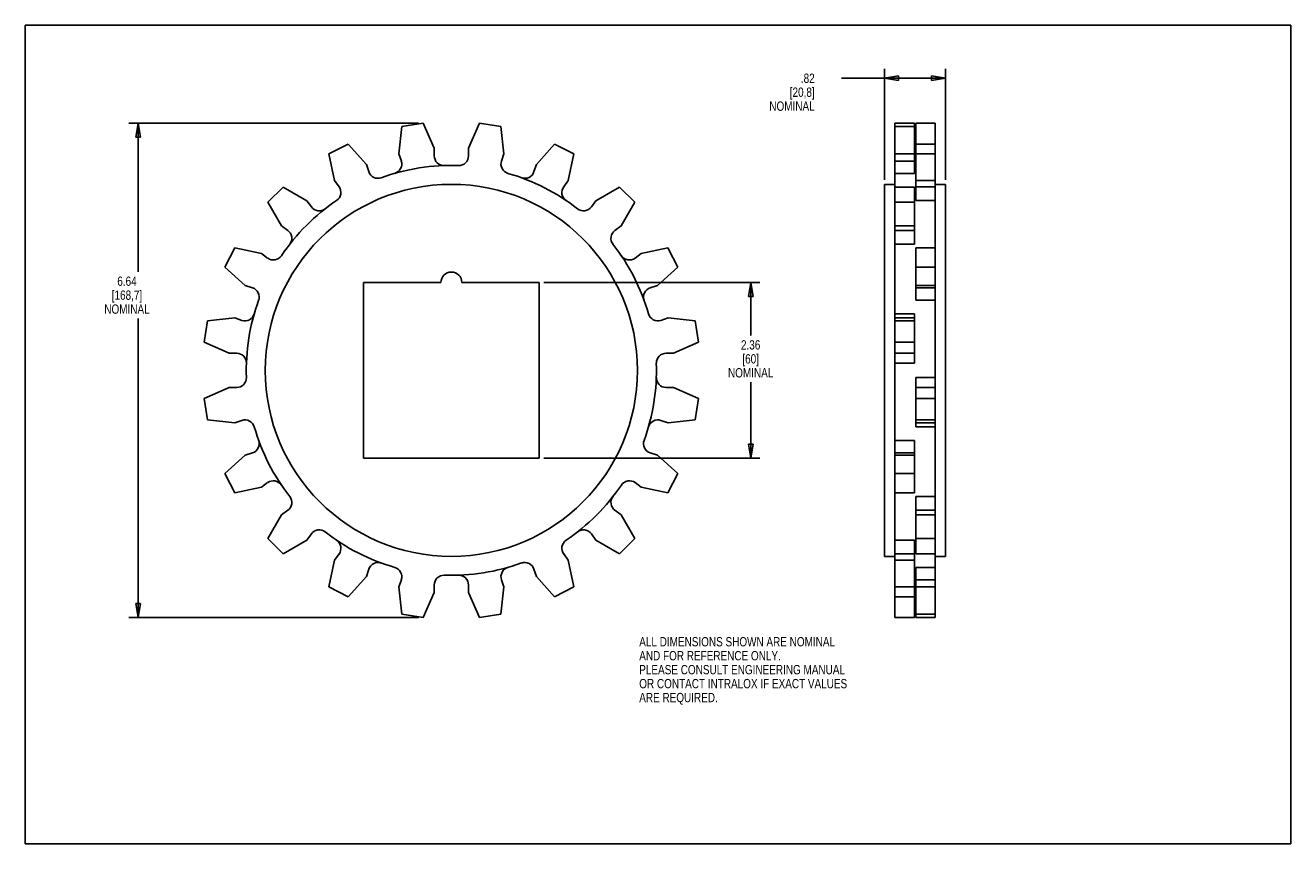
# Model space of a CAD drawing. Header units: inches. Extents: x 0 to 17, y 0 to 11.
import ezdxf

# ---------------------------------------------------------------- set-up
doc = ezdxf.new("R2010")
doc.units = ezdxf.units.IN
doc.header["$LTSCALE"] = 0.935
doc.header["$MEASUREMENT"] = 0
doc.layers.get('0').update_dxf_attribs({"linetype": 'CONTINUOUS'})
doc.layers.add('ALL_FEATURES', color=7, linetype='CONTINUOUS')
doc.styles.get("Standard").update_dxf_attribs({"font": 'txt', "width": 0.8})
doc.dimstyles.new('DIMSTYLE_1', dxfattribs={"dimtxt": 0.125, "dimasz": 0.1875, "dimexe": 0.18, "dimexo": 0.0625, "dimgap": 0.09, "dimtad": 0, "dimtih": 1, "dimtoh": 1, "dimzin": 4, "dimdsep": 46, "dimtxsty": 'STANDARD', "dimblk": 'CLOSED', "dimblk1": 'CLOSED', "dimblk2": 'CLOSED', "dimcen": 0.09, "dimadec": 0, "dimazin": 0, "dimtp": 0.01, "dimtm": 0.01, "dimtfac": 1, "dimtofl": 0, "dimtmove": 0, "dimatfit": 3, "dimldrblk": 'CLOSED', "dimfxl": 1, "dimtolj": 1, "dimtzin": 4, "dimarcsym": 0})

# ---------------------------------------------------------------- blocks, each defined once
blk = doc.blocks.new('_CLOSED')
at = {"color": 0, "linetype": 'BYBLOCK'}
for p, q in [((0, 0), (-1, 0.167)), ((-1, 0.167), (-1, -0.167)), ((-1, -0.167), (0, 0)), ((-1, 0), (0, 0))]:
    blk.add_line(p, q, dxfattribs=at)
blk = doc.blocks.new('*D0')
at = {"color": 3, "linetype": 'CONTINUOUS'}
for p, q in [((6.968, 7.543), (9.87, 7.543)), ((9.745, 7.543), (9.745, 6.83)), ((9.745, 5.181), (9.745, 6.205)), ((6.968, 5.181), (9.87, 5.181))]:
    blk.add_line(p, q, dxfattribs=at)
at = {"color": 3, "linetype": 'CONTINUOUS', "xscale": 0.1875, "yscale": 0.1875, "zscale": 0.1875}
for p, rotation in [((9.745, 7.543), 90), ((9.745, 5.181), 270)]:
    blk.add_blockref('_CLOSED', p, dxfattribs=dict(at, rotation=rotation))
at = {"color": 3, "linetype": 'CONTINUOUS', "insert": (9.745, 6.767), "char_height": 0.125, "width": 0.7, "attachment_point": 2, "line_spacing_factor": 0.9}
blk.add_mtext('2.36\\P[60]\\PNOMINAL', dxfattribs=at)
blk = doc.blocks.new('*D1')
at = {"color": 3, "linetype": 'CONTINUOUS'}
for p, q in [((11.544, 8.924), (11.544, 10.414)), ((12.364, 8.924), (12.364, 10.414)), ((11.954, 10.289), (10.967, 10.289)), ((11.544, 10.289), (11.954, 10.289)), ((12.364, 10.289), (11.954, 10.289))]:
    blk.add_line(p, q, dxfattribs=at)
at = {"color": 3, "linetype": 'CONTINUOUS', "xscale": 0.1875, "yscale": 0.1875, "zscale": 0.1875, "rotation": 180}
blk.add_blockref('_CLOSED', (11.544, 10.289), dxfattribs=at)
at = {"color": 3, "linetype": 'CONTINUOUS', "xscale": 0.1875, "yscale": 0.1875, "zscale": 0.1875}
blk.add_blockref('_CLOSED', (12.364, 10.289), dxfattribs=at)
at = {"color": 3, "linetype": 'CONTINUOUS', "insert": (10.605, 10.351), "char_height": 0.125, "width": 0.7, "attachment_point": 3, "line_spacing_factor": 0.9}
blk.add_mtext('.82\\P[20,8]\\PNOMINAL', dxfattribs=at)
blk = doc.blocks.new('*D2')
at = {"color": 3, "linetype": 'CONTINUOUS'}
for p, q in [((5.282, 9.683), (1.391, 9.683)), ((1.516, 9.683), (1.516, 7.686)), ((1.516, 3.04), (1.516, 7.061)), ((5.282, 3.04), (1.391, 3.04))]:
    blk.add_line(p, q, dxfattribs=at)
at = {"color": 3, "linetype": 'CONTINUOUS', "xscale": 0.1875, "yscale": 0.1875, "zscale": 0.1875}
for p, rotation in [((1.516, 9.683), 90), ((1.516, 3.04), 270)]:
    blk.add_blockref('_CLOSED', p, dxfattribs=dict(at, rotation=rotation))
at = {"color": 3, "linetype": 'CONTINUOUS', "insert": (1.366, 7.623), "char_height": 0.125, "width": 0.7, "attachment_point": 2, "line_spacing_factor": 0.9}
blk.add_mtext('6.64\\P[168,7]\\PNOMINAL', dxfattribs=at)

msp = doc.modelspace()

# ---------------------------------------------------------------- linework, layer by layer
at = {"color": 7, "linetype": 'CONTINUOUS'}
for p, q in [((0, 0), (0, 11)), ((0, 11), (17, 11)), ((17, 0), (17, 11)), ((5.059, 9.638), (5.02, 9.273)), ((5.345, 9.683), (5.059, 9.638)), ((5.494, 9.348), (5.345, 9.683)), ((11.964, 8.646), (11.964, 9.683)), ((12.224, 9.683), (11.964, 9.683)), ((12.224, 3.04), (12.224, 9.683)), ((4.079, 9.272), (4.337, 9.404)), ((4.337, 9.404), (4.583, 9.131)), ((7.111, 9.404), (6.866, 9.131)), ((7.37, 9.272), (7.111, 9.404)), ((12.224, 9.404), (11.964, 9.404)), ((4.155, 8.913), (4.079, 9.272)), ((5.02, 9.273), (5.052, 9.175)), ((5.494, 9.245), (5.494, 9.348)), ((7.293, 8.913), (7.37, 9.272)), ((12.224, 9.272), (11.964, 9.272)), ((4.583, 9.131), (4.614, 9.033)), ((6.866, 9.131), (6.834, 9.033)), ((11.684, 3.04), (11.684, 9.01)), ((11.684, 9.01), (11.944, 9.01)), ((11.944, 9.175), (11.944, 9.01)), ((11.964, 9.117), (11.944, 9.117)), ((4.215, 8.83), (4.155, 8.913)), ((7.233, 8.83), (7.293, 8.913)), ((11.544, 3.862), (11.544, 8.862)), ((11.684, 8.862), (11.544, 8.862)), ((11.964, 8.913), (12.224, 8.913)), ((12.364, 8.862), (12.224, 8.862)), ((12.364, 3.862), (12.364, 8.862)), ((3.465, 8.826), (3.26, 8.621)), ((3.783, 8.642), (3.465, 8.826)), ((7.666, 8.642), (7.983, 8.826)), ((7.983, 8.826), (8.188, 8.621)), ((11.684, 8.826), (11.944, 8.826)), ((11.944, 8.826), (11.944, 8.058)), ((12.224, 8.83), (11.964, 8.83)), ((3.26, 8.621), (3.443, 8.303)), ((3.843, 8.559), (3.783, 8.642)), ((7.605, 8.559), (7.666, 8.642)), ((8.188, 8.621), (8.005, 8.303)), ((11.684, 8.621), (11.944, 8.621)), ((12.224, 8.646), (11.964, 8.646)), ((3.443, 8.303), (3.526, 8.243)), ((8.005, 8.303), (7.922, 8.243)), ((11.944, 8.303), (11.684, 8.303)), ((11.684, 8.243), (11.944, 8.243)), ((2.682, 7.749), (2.814, 8.007)), ((2.814, 8.007), (3.173, 7.931)), ((8.634, 8.007), (8.275, 7.931)), ((8.766, 7.749), (8.634, 8.007)), ((11.684, 8.058), (11.944, 8.058)), ((11.964, 7.304), (11.964, 8.007)), ((12.224, 8.007), (11.964, 8.007)), ((3.173, 7.931), (3.256, 7.871)), ((8.275, 7.931), (8.192, 7.871)), ((2.955, 7.503), (2.682, 7.749)), ((8.493, 7.503), (8.766, 7.749)), ((12.224, 7.749), (11.964, 7.749)), ((3.053, 7.472), (2.955, 7.503)), ((8.396, 7.472), (8.493, 7.503)), ((11.964, 7.503), (12.224, 7.503)), ((12.224, 7.472), (11.964, 7.472)), ((12.224, 7.304), (11.964, 7.304)), ((2.448, 7.027), (2.403, 6.741)), ((2.813, 7.066), (2.448, 7.027)), ((2.911, 7.034), (2.813, 7.066)), ((8.538, 7.034), (8.635, 7.066)), ((8.635, 7.066), (9, 7.027)), ((9, 7.027), (9.046, 6.741)), ((11.684, 7.122), (11.944, 7.122)), ((11.944, 7.066), (11.684, 7.066)), ((11.684, 7.027), (11.944, 7.027)), ((11.944, 7.122), (11.944, 6.457)), ((2.403, 6.741), (2.738, 6.592)), ((9.046, 6.741), (8.71, 6.592)), ((11.684, 6.741), (11.944, 6.741)), ((2.738, 6.592), (2.841, 6.592)), ((8.71, 6.592), (8.608, 6.592)), ((11.944, 6.592), (11.684, 6.592)), ((11.684, 6.457), (11.944, 6.457)), ((2.403, 5.982), (2.738, 6.132)), ((2.738, 6.132), (2.841, 6.132)), ((8.71, 6.132), (8.608, 6.132)), ((9.046, 5.982), (8.71, 6.132)), ((11.964, 5.602), (11.964, 6.266)), ((12.224, 6.266), (11.964, 6.266)), ((11.964, 6.132), (12.224, 6.132)), ((2.448, 5.696), (2.403, 5.982)), ((9, 5.696), (9.046, 5.982)), ((12.224, 5.982), (11.964, 5.982)), ((2.813, 5.658), (2.448, 5.696)), ((2.911, 5.689), (2.813, 5.658)), ((8.538, 5.689), (8.635, 5.658)), ((8.635, 5.658), (9, 5.696)), ((12.224, 5.696), (11.964, 5.696)), ((11.964, 5.658), (12.224, 5.658)), ((12.224, 5.602), (11.964, 5.602)), ((11.684, 5.42), (11.944, 5.42)), ((11.944, 5.42), (11.944, 4.716)), ((2.955, 5.22), (2.682, 4.975)), ((3.053, 5.252), (2.955, 5.22)), ((8.396, 5.252), (8.493, 5.22)), ((8.493, 5.22), (8.766, 4.975)), ((11.684, 5.252), (11.944, 5.252)), ((11.944, 5.22), (11.684, 5.22)), ((2.682, 4.975), (2.814, 4.716)), ((8.766, 4.975), (8.634, 4.716)), ((11.684, 4.975), (11.944, 4.975)), ((2.814, 4.716), (3.173, 4.793)), ((3.173, 4.793), (3.256, 4.853)), ((8.275, 4.793), (8.192, 4.853)), ((8.634, 4.716), (8.275, 4.793)), ((11.684, 4.716), (11.944, 4.716)), ((12.224, 4.666), (11.964, 4.666)), ((11.964, 3.897), (11.964, 4.666)), ((3.26, 4.103), (3.443, 4.42)), ((3.443, 4.42), (3.526, 4.481)), ((8.005, 4.42), (7.922, 4.481)), ((8.188, 4.103), (8.005, 4.42)), ((12.224, 4.481), (11.964, 4.481)), ((11.964, 4.42), (12.224, 4.42)), ((3.465, 3.897), (3.26, 4.103)), ((3.783, 4.081), (3.465, 3.897)), ((3.843, 4.164), (3.783, 4.081)), ((7.605, 4.164), (7.666, 4.081)), ((7.666, 4.081), (7.983, 3.897)), ((7.983, 3.897), (8.188, 4.103)), ((12.224, 4.103), (11.964, 4.103)), ((11.684, 4.078), (11.944, 4.078)), ((11.944, 4.078), (11.944, 3.04)), ((4.155, 3.811), (4.079, 3.452)), ((4.215, 3.894), (4.155, 3.811)), ((7.233, 3.894), (7.293, 3.811)), ((7.293, 3.811), (7.37, 3.452)), ((11.684, 3.862), (11.544, 3.862)), ((11.684, 3.894), (11.944, 3.894)), ((11.944, 3.811), (11.684, 3.811)), ((12.224, 3.897), (11.964, 3.897)), ((12.364, 3.862), (12.224, 3.862)), ((4.337, 3.32), (4.583, 3.593)), ((4.583, 3.593), (4.614, 3.69)), ((6.866, 3.593), (6.834, 3.69)), ((7.111, 3.32), (6.866, 3.593)), ((12.224, 3.713), (11.964, 3.713)), ((11.964, 3.04), (11.964, 3.713)), ((4.079, 3.452), (4.337, 3.32)), ((5.02, 3.451), (5.052, 3.548)), ((5.059, 3.086), (5.02, 3.451)), ((5.494, 3.478), (5.494, 3.375)), ((5.954, 3.478), (5.954, 3.375)), ((6.39, 3.086), (6.428, 3.451)), ((6.428, 3.451), (6.397, 3.548)), ((7.37, 3.452), (7.111, 3.32)), ((11.684, 3.452), (11.944, 3.452)), ((12.224, 3.548), (11.964, 3.548)), ((11.964, 3.451), (12.224, 3.451)), ((5.494, 3.375), (5.345, 3.04)), ((5.954, 3.375), (6.103, 3.04)), ((11.684, 3.32), (11.944, 3.32)), ((5.345, 3.04), (5.059, 3.086)), ((6.103, 3.04), (6.39, 3.086)), ((12.224, 3.086), (11.964, 3.086)), ((11.684, 3.04), (11.944, 3.04)), ((12.224, 3.04), (11.964, 3.04)), ((0, 0), (17, 0))]:
    msp.add_line(p, q, dxfattribs=at)
msp.add_circle((5.724, 6.362), 2.5, dxfattribs=at)
for centre, radius, start, end in [((5.624, 9.245), 0.13, 180, 271.9861), ((4.738, 9.073), 0.13, 198, 289.9861), ((5.724, 6.362), 2.755, 88.0139, 109.9861), ((4.928, 9.135), 0.13, 286.0139, 18), ((5.724, 6.362), 2.755, 52.0139, 73.9861), ((6.71, 9.073), 0.13, 250.0139, 342), ((4.11, 8.753), 0.13, 304.0139, 36), ((7.338, 8.753), 0.13, 144, 235.9861), ((5.724, 6.362), 2.755, 124.0139, 145.9861), ((3.948, 8.636), 0.13, 216, 307.9861), ((7.5, 8.636), 0.13, 232.0139, 324), ((3.45, 8.138), 0.13, 322.0139, 54), ((7.998, 8.138), 0.13, 126, 217.9861), ((5.724, 6.362), 2.755, 16.0139, 37.9861), ((3.333, 7.976), 0.13, 234, 325.9861), ((8.116, 7.976), 0.13, 214.0139, 306), ((3.013, 7.348), 0.13, 340.0139, 72), ((8.436, 7.348), 0.13, 108, 199.9861), ((5.724, 6.362), 2.755, 160.0139, 181.9861), ((2.951, 7.158), 0.13, 252, 343.9861), ((8.498, 7.158), 0.13, 196.0139, 288), ((2.841, 6.462), 0.13, 358.0139, 90), ((8.608, 6.462), 0.13, 90, 181.9861), ((5.724, 6.362), 2.755, 340.0139, 1.9861), ((2.841, 6.262), 0.13, 270, 1.9861), ((8.608, 6.262), 0.13, 178.0139, 270), ((2.951, 5.566), 0.13, 16.0139, 108), ((8.498, 5.566), 0.13, 72, 163.9861), ((5.724, 6.362), 2.755, 196.0139, 217.9861), ((3.013, 5.376), 0.13, 288, 19.9861), ((8.436, 5.376), 0.13, 160.0139, 252), ((3.333, 4.748), 0.13, 34.0139, 126), ((5.724, 6.362), 2.755, 304.0139, 325.9861), ((8.116, 4.748), 0.13, 54, 145.9861), ((3.45, 4.586), 0.13, 306, 37.9861), ((7.998, 4.586), 0.13, 142.0139, 234), ((3.948, 4.088), 0.13, 52.0139, 144), ((5.724, 6.362), 2.755, 232.0139, 253.9861), ((7.5, 4.088), 0.13, 36, 127.9861), ((4.11, 3.97), 0.13, 324, 55.9861), ((7.338, 3.97), 0.13, 124.0139, 216), ((4.738, 3.65), 0.13, 70.0139, 162), ((5.724, 6.362), 2.755, 268.0139, 289.9861), ((6.71, 3.65), 0.13, 18, 109.9861), ((4.928, 3.588), 0.13, 342, 73.9861), ((5.624, 3.478), 0.13, 88.0139, 180), ((5.824, 3.478), 0.13, 0, 91.9861), ((6.52, 3.588), 0.13, 106.0139, 198)]:
    msp.add_arc(centre, radius, start, end, dxfattribs=at)
at = {"layer": 'ALL_FEATURES', "color": 7, "linetype": 'CONTINUOUS'}
for p, q in [((5.954, 9.348), (6.103, 9.683)), ((6.103, 9.683), (6.39, 9.638)), ((6.39, 9.638), (6.428, 9.273)), ((11.684, 9.01), (11.684, 9.683)), ((11.684, 9.683), (11.944, 9.683)), ((11.684, 9.638), (11.944, 9.638)), ((11.944, 9.683), (11.944, 9.175)), ((5.954, 9.245), (5.954, 9.348)), ((6.428, 9.273), (6.397, 9.175)), ((11.944, 9.273), (11.684, 9.273)), ((11.684, 9.175), (11.944, 9.175)), ((4.543, 7.543), (4.543, 5.181)), ((5.584, 7.543), (4.543, 7.543)), ((6.905, 7.543), (5.865, 7.543)), ((6.905, 5.181), (6.905, 7.543)), ((4.543, 5.181), (6.905, 5.181)), ((11.964, 3.606), (11.944, 3.606))]:
    msp.add_line(p, q, dxfattribs=at)
for centre, radius, start, end in [((5.824, 9.245), 0.13, 268.0139, 360), ((6.52, 9.135), 0.13, 162, 253.9861), ((5.724, 7.543), 0.141, 0, 180)]:
    msp.add_arc(centre, radius, start, end, dxfattribs=at)

# ---------------------------------------------------------------- texts
at = {"color": 3, "linetype": 'CONTINUOUS', "insert": (8.248, 2.777), "char_height": 0.125, "width": 3.5, "attachment_point": 1, "line_spacing_factor": 0.9}
msp.add_mtext('ALL DIMENSIONS SHOWN ARE NOMINAL\\PAND FOR REFERENCE ONLY.\\PPLEASE CONSULT ENGINEERING MANUAL\\POR CONTACT INTRALOX IF EXACT VALUES\\PARE REQUIRED. ', dxfattribs=at)

# ---------------------------------------------------------------- dimensions: what is measured, and where the dimension line sits
at = {"color": 3, "linetype": 'CONTINUOUS'}
dim = msp.add_linear_dim(base=(12.364, 10.289), p1=(11.544, 8.924), p2=(12.364, 8.924), text='<>\\PNOMINAL', dimstyle='DIMSTYLE_1', dxfattribs=at)
dim.commit()
dim.dimension.update_dxf_attribs({"geometry": '*D1', "text_midpoint": (10.155, 10.101), "dimtype": 160})
for base, p1, p2, picture, middle in [((1.516, 3.04), (5.282, 9.683), (5.282, 3.04), '*D2', (1.316, 7.373)), ((9.745, 5.181), (6.968, 7.543), (6.968, 5.181), '*D0', (9.47, 6.517))]:
    dim = msp.add_linear_dim(base=base, p1=p1, p2=p2, angle=270, text='<>\\PNOMINAL', dimstyle='DIMSTYLE_1', dxfattribs=at)
    dim.commit()
    dim.dimension.update_dxf_attribs({"geometry": picture, "text_midpoint": middle, "dimtype": 160})

doc.saveas('drawing.dxf')
